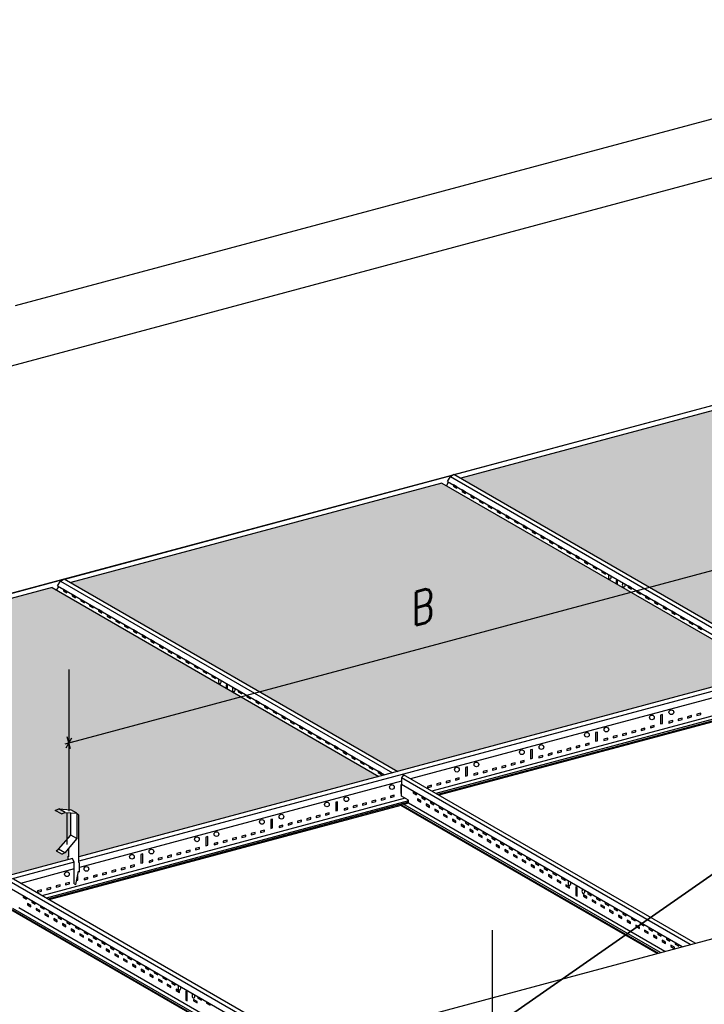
# Model space of a CAD drawing. Header units: millimetres. Extents: x -94648 to 68781, y -29623 to 11990.
# Tile 172 of 181: x 31849 to 32053, y -15101 to -14808. Entities that reach past the tile are written whole.
import ezdxf

# ---------------------------------------------------------------- set-up
doc = ezdxf.new("R2010")
doc.units = ezdxf.units.MM
doc.linetypes.add('BUD', pattern=[0])
doc.linetypes.add('DASHED', pattern=[19.05, 12.7, -6.35])
for name, color, linetype in [('Dimensions', 1, 'Continuous'), ('Hangers', 6, 'Continuous'), ('HATCH', 204, 'Continuous'), ('Helpers', 7, 'Continuous'), ('Lamps', 103, 'Continuous'), ('Profiles', 200, 'Continuous'), ('Tiles', 7, 'Continuous'), ('Trulok', 151, 'Continuous'), ('Wall', 2, 'Continuous')]:
    doc.layers.add(name, color=color, linetype=linetype)
doc.layers.add('K2', color=35, linetype='Continuous', lineweight=35)
doc.styles.add('wymiarowanie', font='simplex.shx', dxfattribs={"width": 0.8, "oblique": 15})
doc.dimstyles.new('Wymiar-100x4', dxfattribs={"dimscale": 2, "dimtxt": 50, "dimasz": 2, "dimexe": 5, "dimexo": 8, "dimgap": 16, "dimtad": 1, "dimdec": 3, "dimzin": 9, "dimdsep": 46, "dimtxsty": 'wymiarowanie', "dimblk1": 'MAR-STRZ', "dimblk2": 'MAR-STRZ', "dimsah": 1, "dimcen": 160, "dimse1": 1, "dimse2": 1, "dimclrd": 256, "dimclre": 256, "dimclrt": 256, "dimadec": 0, "dimazin": 0, "dimtfac": 0.01, "dimtdec": 3, "dimtix": 1, "dimtmove": 2, "dimatfit": 3, "dimldrblk": 'MAR-STRZ', "dimfxl": 5, "dimtolj": 1, "dimtzin": 0, "dimarcsym": 0})

# ---------------------------------------------------------------- blocks, each defined once
blk = doc.blocks.new('MAR-STRZ')
at = {"color": 10}
blk.add_line((1.5, 1.5), (-1.5, -1.5), dxfattribs=at)
for p, q in [((1.4, 0), (-1.4, 0)), ((0, 2.3), (0, -2.3))]:
    blk.add_line(p, q)
blk = doc.blocks.new('*D96')
at = {"layer": 'Defpoints', "color": 0, "transparency": 16777216}
for p in [(2898.8, 1901.2), (2898.8, 1901.2), (1739.7, 1590.6)]:
    blk.add_point(p, dxfattribs=at)
at = {"layer": 'Dimensions', "lineweight": -2, "transparency": 16777216}
blk.add_line((1743.6, 1591.7), (2894.9, 1900.2), dxfattribs=at)
at = {"layer": 'Dimensions', "lineweight": -2, "transparency": 16777216, "xscale": 4, "yscale": 4, "zscale": 4}
for p, rotation in [((2898.8, 1901.2), 15.00000000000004), ((1739.7, 1590.6), 195)]:
    blk.add_blockref('MAR-STRZ', p, dxfattribs=dict(at, rotation=rotation))
at = {"layer": 'Dimensions', "transparency": 16777216, "insert": (2259.7, 1791.1), "char_height": 48, "attachment_point": 5, "rotation": 15, "style": 'wymiarowanie'}
blk.add_mtext('\\A1;B', dxfattribs=at)
blk = doc.blocks.new('A$C2C6327D5')
at = {"layer": 'HATCH'}
for points in [[(2913.647, 1731.7497), (2913.647, 1793.7634), (2910.5998, 1795.5227), (2910.5998, 1796.401), (2901.4541, 1801.6813), (2883.971, 1803.0302), (2893.1168, 1797.7499), (2901.4541, 1797.1066), (2901.4541, 1764.0739), (2883.5314, 1742.9319), (2879.8305, 1740.7951), (2888.9762, 1735.5148), (2892.6772, 1737.6516), (2898.7244, 1744.7851), (2898.7244, 1731.8421), (2897.4737, 1732.5642), (2897.4737, 1727.4161), (2807.8914, 1703.4126), (2321.992, 1983.9467), (2873.7467, 2131.789), (3359.6461, 1851.2548)], [(2780.0906, 1695.9634), (2294.1912, 1976.4975), (1742.4365, 1828.6553), (2228.3359, 1548.1212)], [(1754.536, 1421.1669), (1754.536, 1483.1806), (1751.4888, 1484.9399), (1751.4888, 1485.8181), (1742.3431, 1491.0984), (1724.86, 1492.4473), (1734.0058, 1487.167), (1742.3431, 1486.5238), (1742.3431, 1453.491), (1724.4204, 1432.349), (1720.7195, 1430.2123), (1729.8653, 1424.932), (1733.5662, 1427.0687), (1739.6134, 1434.2022), (1739.6134, 1421.2593), (1738.3627, 1421.9814), (1738.3627, 1416.8332), (1648.7804, 1392.8297), (1162.881, 1673.3639), (1714.6357, 1821.2061), (2200.5351, 1540.672)]]:
    blk.add_hatch(color=256, dxfattribs=at).paths.add_polyline_path(points)
at = {"layer": 'Hangers'}
for p, q in [((1739.6969, 1699.7623), (1739.6969, 1489.1406)), ((1720.7195, 1430.2123), (1729.8653, 1424.932)), ((1733.5662, 1427.0687), (1724.4204, 1432.349)), ((1747.6655, 1413.1297), (1745.0674, 1418.6297)), ((1747.6655, 1390.8259), (1747.6655, 1413.1297)), ((1747.6655, 1380.9418), (1747.6655, 1413.1297))]:
    blk.add_line(p, q, dxfattribs=at)
at = {"layer": 'Hangers', "ltscale": 100}
for p, q in [((1734.0058, 1487.167), (1724.86, 1492.4473)), ((1728.4665, 1484.9725), (1719.3208, 1490.2528)), ((1736.9246, 1439.5431), (1736.9246, 1486.9418)), ((1751.4888, 1485.8181), (1742.3431, 1491.0984)), ((1751.4888, 1448.2107), (1742.3431, 1453.491)), ((1739.6134, 1421.2593), (1739.6134, 1434.2022)), ((1738.3627, 1416.8332), (1738.3627, 1421.9814)), ((1738.3627, 1421.9814), (1739.6134, 1421.2593)), ((2368.9113, 1312.1415), (2368.9113, 1138.7116))]:
    blk.add_line(p, q, dxfattribs=at)
at = {"layer": 'Hangers', "ltscale": 100, "flags": 128}
for points in [[(1719.3208, 1490.2528), (1724.86, 1492.4473), (1742.3431, 1491.0984)], [(1720.7195, 1430.2123), (1724.4204, 1432.349), (1742.3431, 1453.491), (1742.3431, 1486.5238)], [(1728.4665, 1484.9725), (1734.0058, 1487.167), (1751.4888, 1485.8181), (1751.4888, 1448.2107), (1733.5662, 1427.0687), (1729.8653, 1424.932)], [(1747.6655, 1380.9418), (1749.9459, 1379.8767), (1754.1095, 1399.6426), (1755.5166, 1398.8302), (1755.5166, 1412.0776), (1754.536, 1412.6437), (1754.536, 1483.1806), (1751.4888, 1484.9399)]]:
    blk.add_lwpolyline(points, dxfattribs=at)
at = {"layer": 'HATCH', "color": 6, "lineweight": 0}
blk.add_line((1739.6969, 1530.1453), (1739.6969, 1491.3026), dxfattribs=at)
at = {"layer": 'Helpers', "linetype": 'DASHED', "ltscale": 100}
blk.add_line((2886.2842, 2568.5911), (263.5058, 1865.8198), dxfattribs=at)
at = {"layer": 'Lamps'}
blk.add_line((2185.7162, 1162.8297), (2745.2717, 1312.7622), dxfattribs=at)
at = {"layer": 'Profiles'}
for p, q in [((2312.4968, 1989.4288), (2875.4792, 2140.2794)), ((2312.9298, 1989.1788), (2875.4292, 2139.9)), ((1732.9413, 1834.1374), (2310.8836, 1988.9965)), ((1733.3743, 1833.8874), (2309.9887, 1988.3907)), ((1153.3858, 1678.8459), (1731.3281, 1833.7051)), ((1153.8189, 1678.5959), (1730.4332, 1833.0993))]:
    blk.add_line(p, q, dxfattribs=at)
at = {"layer": 'Tiles'}
for p, q in [((2873.7467, 2131.789), (2321.992, 1983.9467)), ((2294.1912, 1976.4975), (1742.4365, 1828.6553)), ((2294.1912, 1976.4975), (2780.0906, 1695.9634)), ((1714.6357, 1821.2061), (1162.881, 1673.3639)), ((1714.6357, 1821.2061), (2200.5351, 1540.672))]:
    blk.add_line(p, q, dxfattribs=at)
at = {"layer": 'Trulok'}
for p, q in [((2306.829, 1986.2516), (2311.9707, 1989.7325)), ((2311.9707, 1989.7325), (2807.8914, 1703.4126)), ((2300.8752, 1972.6385), (2304.1252, 1977.8126)), ((2302.2194, 1978.913), (2306.829, 1986.2516)), ((2302.2194, 1978.913), (2788.4314, 1698.1983)), ((2306.829, 1986.2516), (2800.2616, 1701.3682)), ((1722.6639, 1823.6216), (1727.2735, 1830.9602)), ((1727.2735, 1830.9602), (1732.4153, 1834.4411)), ((1727.2735, 1830.9602), (2220.7061, 1546.0768)), ((1732.4153, 1834.4411), (2228.3359, 1548.1212)), ((1721.3197, 1817.3471), (1724.5697, 1822.5212)), ((1722.6639, 1823.6216), (2208.8759, 1542.9069)), ((2904.1784, 1729.2126), (1754.536, 1421.1669)), ((2906.7764, 1723.7126), (1754.536, 1414.9707)), ((2813.5068, 1688.7211), (2247.4962, 1537.059)), ((2819.13, 1663.424), (2279.2055, 1518.7516)), ((2824.1988, 1659.6937), (2285.2252, 1515.2761)), ((2824.1988, 1657.4975), (2287.8232, 1513.7761)), ((2812.6077, 1652.8917), (2289.5978, 1512.7516)), ((2622.0702, 1632.4784), (2619.1724, 1631.7019)), ((2619.1724, 1631.7019), (2619.1724, 1618.7019)), ((2622.0702, 1619.4784), (2622.0702, 1632.4784)), ((2619.1724, 1618.7019), (2622.0702, 1619.4784)), ((2525.4776, 1606.5965), (2522.5798, 1605.82)), ((2522.5798, 1605.82), (2522.5798, 1592.82)), ((2525.4776, 1593.5965), (2525.4776, 1606.5965)), ((2428.885, 1580.7146), (2425.9872, 1579.9381)), ((2428.885, 1567.7146), (2428.885, 1580.7146)), ((2522.5798, 1592.82), (2525.4776, 1593.5965)), ((2425.9872, 1579.9381), (2425.9872, 1566.9381)), ((2425.9872, 1566.9381), (2428.885, 1567.7146)), ((2332.2924, 1554.8327), (2329.3947, 1554.0562)), ((2329.3947, 1554.0562), (2329.3947, 1541.0562)), ((2332.2924, 1541.8327), (2332.2924, 1554.8327)), ((2236.849, 1543.2061), (2233.9513, 1538.4296)), ((2663.0008, 1290.7178), (2233.9513, 1538.4296)), ((2233.9513, 1538.4296), (2233.9513, 1528.4296)), ((2670.6306, 1292.7622), (2236.849, 1543.2061)), ((2329.3947, 1541.0562), (2332.2924, 1541.8327)), ((2233.9513, 1533.4296), (1755.5166, 1405.2334)), ((2233.9513, 1528.4822), (2232.8021, 1528.1743)), ((2232.8021, 1528.1743), (2232.8021, 1515.1743)), ((2651.1707, 1287.5479), (2233.9513, 1528.4296)), ((2234.251, 1511.2061), (2234.251, 1528.2566)), ((2234.251, 1511.2061), (2234.251, 1528.2566)), ((2239.5745, 1508.1325), (1699.65, 1363.4602)), ((2232.8021, 1515.1743), (2234.251, 1515.5625)), ((2244.6433, 1505.2061), (2234.251, 1511.2061)), ((2244.6433, 1504.4023), (1705.6697, 1359.9847)), ((2244.6433, 1502.2061), (1708.2677, 1358.4847)), ((2233.0522, 1497.6003), (1710.0423, 1357.4602)), ((2139.1073, 1503.0688), (2136.2095, 1502.2924)), ((2136.2095, 1502.2924), (2136.2095, 1489.2924)), ((2139.1073, 1490.0688), (2139.1073, 1503.0688)), ((2233.0522, 1499.1003), (2235.9499, 1499.8767)), ((2233.0522, 1499.1003), (2615.8596, 1278.0863)), ((2233.0522, 1497.6003), (2233.0522, 1499.1003)), ((2614.085, 1277.6108), (2233.0522, 1497.6003)), ((2618.7573, 1278.8628), (2235.9499, 1499.8767)), ((2244.6433, 1500.7061), (2237.7245, 1498.8522)), ((2244.6433, 1500.7061), (2244.6433, 1505.2061)), ((2625.6762, 1280.7167), (2244.6433, 1500.7061)), ((2136.2095, 1489.2924), (2139.1073, 1490.0688)), ((2042.5147, 1477.1869), (2039.6169, 1476.4105)), ((2039.6169, 1476.4105), (2039.6169, 1463.4105)), ((2039.6169, 1463.4105), (2042.5147, 1464.1869)), ((2042.5147, 1464.1869), (2042.5147, 1477.1869)), ((1945.9221, 1451.305), (1943.0243, 1450.5286)), ((1943.0243, 1450.5286), (1943.0243, 1437.5286)), ((1945.9221, 1438.305), (1945.9221, 1451.305)), ((1943.0243, 1437.5286), (1945.9221, 1438.305)), ((1849.3295, 1425.4231), (1846.4317, 1424.6467)), ((1846.4317, 1424.6467), (1846.4317, 1411.6467)), ((1849.3295, 1412.4231), (1849.3295, 1425.4231)), ((1747.6655, 1413.1297), (981.1455, 1207.7413)), ((1745.0674, 1418.6297), (1648.7804, 1392.8297)), ((1846.4317, 1411.6467), (1849.3295, 1412.4231)), ((1747.6655, 1403.1297), (1667.9407, 1381.7676)), ((1752.7369, 1386.5412), (1752.7369, 1393.1265)), ((2680.3811, 790.7853), (1654.3958, 1383.1382)), ((2688.0109, 792.8297), (1657.2935, 1387.9147)), ((1751.2668, 1386.1473), (1752.7369, 1386.5412)), ((2156.9847, 1082.9683), (1654.3958, 1373.1382)), ((1653.4967, 1343.8088), (2121.6736, 1073.5068)), ((2119.8991, 1073.0313), (1653.4967, 1342.3088)), ((2124.5714, 1074.2832), (1656.3944, 1344.5853)), ((2131.4902, 1076.1371), (1665.0878, 1345.4147))]:
    blk.add_line(p, q, dxfattribs=at)
for points in [[(2316.2749, 1968.7475), (2316.2749, 1970.7475), (2311.0787, 1973.7475), (2311.0787, 1971.7475), (2316.2749, 1968.7475)], [(2329.2652, 1961.2475), (2329.2652, 1963.2475), (2324.0691, 1966.2475), (2324.0691, 1964.2475), (2329.2652, 1961.2475)], [(2342.2556, 1953.7475), (2342.2556, 1955.7475), (2337.0595, 1958.7475), (2337.0595, 1956.7475), (2342.2556, 1953.7475)], [(2355.246, 1946.2475), (2355.246, 1948.2475), (2350.0499, 1951.2475), (2350.0499, 1949.2475), (2355.246, 1946.2475)], [(2368.2364, 1938.7475), (2368.2364, 1940.7475), (2363.0402, 1943.7475), (2363.0402, 1941.7475), (2368.2364, 1938.7475)], [(2381.2268, 1931.2475), (2381.2268, 1933.2475), (2376.0306, 1936.2475), (2376.0306, 1934.2475), (2381.2268, 1931.2475)], [(2394.2172, 1923.7475), (2394.2172, 1925.7475), (2389.021, 1928.7475), (2389.021, 1926.7475), (2394.2172, 1923.7475)], [(2407.2075, 1916.2475), (2407.2075, 1918.2475), (2402.0114, 1921.2475), (2402.0114, 1919.2475), (2407.2075, 1916.2475)], [(2420.1979, 1908.7475), (2420.1979, 1910.7475), (2415.0018, 1913.7475), (2415.0018, 1911.7475), (2420.1979, 1908.7475)], [(2433.1883, 1901.2475), (2433.1883, 1903.2475), (2427.9921, 1906.2475), (2427.9921, 1904.2475), (2433.1883, 1901.2475)], [(2446.1787, 1893.7475), (2446.1787, 1895.7475), (2440.9825, 1898.7475), (2440.9825, 1896.7475), (2446.1787, 1893.7475)], [(2459.1691, 1886.2475), (2459.1691, 1888.2475), (2453.9729, 1891.2475), (2453.9729, 1889.2475), (2459.1691, 1886.2475)], [(2472.1594, 1878.7475), (2472.1594, 1880.7475), (2466.9633, 1883.7475), (2466.9633, 1881.7475), (2472.1594, 1878.7475)], [(2485.1498, 1871.2475), (2485.1498, 1873.2475), (2479.9537, 1876.2475), (2479.9537, 1874.2475), (2485.1498, 1871.2475)], [(2498.1402, 1863.7475), (2498.1402, 1865.7475), (2492.9441, 1868.7475), (2492.9441, 1866.7475), (2498.1402, 1863.7475)], [(2511.1306, 1856.2475), (2511.1306, 1858.2475), (2505.9344, 1861.2475), (2505.9344, 1859.2475), (2511.1306, 1856.2475)], [(2524.121, 1848.7475), (2524.121, 1850.7475), (2518.9248, 1853.7475), (2518.9248, 1851.7475), (2524.121, 1848.7475)], [(2537.1113, 1841.2475), (2537.1113, 1843.2475), (2531.9152, 1846.2475), (2531.9152, 1844.2475), (2537.1113, 1841.2475)], [(2554.8649, 1825.9975), (2554.8649, 1830.9975), (2553.1328, 1831.9975), (2553.1328, 1826.9975)], [(1736.7194, 1813.4561), (1736.7194, 1815.4561), (1731.5232, 1818.4561), (1731.5232, 1816.4561), (1736.7194, 1813.4561)], [(2576.0825, 1818.7475), (2576.0825, 1820.7475), (2570.8863, 1823.7475), (2570.8863, 1821.7475), (2576.0825, 1818.7475)], [(2589.0729, 1811.2475), (2589.0729, 1813.2475), (2583.8767, 1816.2475), (2583.8767, 1814.2475), (2589.0729, 1811.2475)], [(1749.7098, 1805.9561), (1749.7098, 1807.9561), (1744.5136, 1810.9561), (1744.5136, 1808.9561), (1749.7098, 1805.9561)], [(1762.7001, 1798.4561), (1762.7001, 1800.4561), (1757.504, 1803.4561), (1757.504, 1801.4561), (1762.7001, 1798.4561)], [(2602.0633, 1803.7475), (2602.0633, 1805.7475), (2596.8671, 1808.7475), (2596.8671, 1806.7475), (2602.0633, 1803.7475)], [(2615.0536, 1796.2475), (2615.0536, 1798.2475), (2609.8575, 1801.2475), (2609.8575, 1799.2475), (2615.0536, 1796.2475)], [(1775.6905, 1790.9561), (1775.6905, 1792.9561), (1770.4944, 1795.9561), (1770.4944, 1793.9561), (1775.6905, 1790.9561)], [(1788.6809, 1783.4561), (1788.6809, 1785.4561), (1783.4847, 1788.4561), (1783.4847, 1786.4561), (1788.6809, 1783.4561)], [(2628.044, 1788.7475), (2628.044, 1790.7475), (2622.8479, 1793.7475), (2622.8479, 1791.7475), (2628.044, 1788.7475)], [(2641.0344, 1781.2475), (2641.0344, 1783.2475), (2635.8382, 1786.2475), (2635.8382, 1784.2475), (2641.0344, 1781.2475)], [(1801.6713, 1775.9561), (1801.6713, 1777.9561), (1796.4751, 1780.9561), (1796.4751, 1778.9561), (1801.6713, 1775.9561)], [(1814.6617, 1768.4561), (1814.6617, 1770.4561), (1809.4655, 1773.4561), (1809.4655, 1771.4561), (1814.6617, 1768.4561)], [(2654.0248, 1773.7475), (2654.0248, 1775.7475), (2648.8286, 1778.7475), (2648.8286, 1776.7475), (2654.0248, 1773.7475)], [(2667.0152, 1766.2475), (2667.0152, 1768.2475), (2661.819, 1771.2475), (2661.819, 1769.2475), (2667.0152, 1766.2475)], [(1827.652, 1760.9561), (1827.652, 1762.9561), (1822.4559, 1765.9561), (1822.4559, 1763.9561), (1827.652, 1760.9561)], [(1840.6424, 1753.4561), (1840.6424, 1755.4561), (1835.4463, 1758.4561), (1835.4463, 1756.4561), (1840.6424, 1753.4561)], [(2680.0055, 1758.7475), (2680.0055, 1760.7475), (2674.8094, 1763.7475), (2674.8094, 1761.7475), (2680.0055, 1758.7475)], [(1853.6328, 1745.9561), (1853.6328, 1747.9561), (1848.4367, 1750.9561), (1848.4367, 1748.9561), (1853.6328, 1745.9561)], [(1866.6232, 1738.4561), (1866.6232, 1740.4561), (1861.427, 1743.4561), (1861.427, 1741.4561), (1866.6232, 1738.4561)], [(1879.6136, 1730.9561), (1879.6136, 1732.9561), (1874.4174, 1735.9561), (1874.4174, 1733.9561), (1879.6136, 1730.9561)], [(1892.6039, 1723.4561), (1892.6039, 1725.4561), (1887.4078, 1728.4561), (1887.4078, 1726.4561), (1892.6039, 1723.4561)], [(1905.5943, 1715.9561), (1905.5943, 1717.9561), (1900.3982, 1720.9561), (1900.3982, 1718.9561), (1905.5943, 1715.9561)], [(1918.5847, 1708.4561), (1918.5847, 1710.4561), (1913.3886, 1713.4561), (1913.3886, 1711.4561), (1918.5847, 1708.4561)], [(1931.5751, 1700.9561), (1931.5751, 1702.9561), (1926.3789, 1705.9561), (1926.3789, 1703.9561), (1931.5751, 1700.9561)], [(1944.5655, 1693.4561), (1944.5655, 1695.4561), (1939.3693, 1698.4561), (1939.3693, 1696.4561), (1944.5655, 1693.4561)], [(1957.5559, 1685.9561), (1957.5559, 1687.9561), (1952.3597, 1690.9561), (1952.3597, 1688.9561), (1957.5559, 1685.9561)], [(1975.3094, 1670.7061), (1975.3094, 1675.7061), (1973.5773, 1676.7061), (1973.5773, 1671.7061)], [(1996.527, 1663.4561), (1996.527, 1665.4561), (1991.3308, 1668.4561), (1991.3308, 1666.4561), (1996.527, 1663.4561)], [(2009.5174, 1655.9561), (2009.5174, 1657.9561), (2004.3212, 1660.9561), (2004.3212, 1658.9561), (2009.5174, 1655.9561)], [(2022.5078, 1648.4561), (2022.5078, 1650.4561), (2017.3116, 1653.4561), (2017.3116, 1651.4561), (2022.5078, 1648.4561)], [(2035.4981, 1640.9561), (2035.4981, 1642.9561), (2030.302, 1645.9561), (2030.302, 1643.9561), (2035.4981, 1640.9561)], [(2048.4885, 1633.4561), (2048.4885, 1635.4561), (2043.2924, 1638.4561), (2043.2924, 1636.4561), (2048.4885, 1633.4561)], [(2061.4789, 1625.9561), (2061.4789, 1627.9561), (2056.2827, 1630.9561), (2056.2827, 1628.9561), (2061.4789, 1625.9561)], [(2651.117, 1627.2614), (2645.3214, 1625.7085), (2645.3214, 1623.7085), (2651.117, 1625.2614), (2651.117, 1627.2614)], [(2664.9159, 1630.9588), (2659.1203, 1629.4059), (2659.1203, 1627.4059), (2664.9159, 1628.9588), (2664.9159, 1630.9588)], [(2678.7148, 1634.6563), (2672.9193, 1633.1033), (2672.9193, 1631.1033), (2678.7148, 1632.6563), (2678.7148, 1634.6563)], [(2074.4693, 1618.4561), (2074.4693, 1620.4561), (2069.2731, 1623.4561), (2069.2731, 1621.4561), (2074.4693, 1618.4561)], [(2087.4597, 1610.9561), (2087.4597, 1612.9561), (2082.2635, 1615.9561), (2082.2635, 1613.9561), (2087.4597, 1610.9561)], [(2595.9212, 1612.4718), (2590.1256, 1610.9189), (2590.1256, 1608.9189), (2595.9212, 1610.4718), (2595.9212, 1612.4718)], [(2609.7201, 1616.1692), (2603.9246, 1614.6163), (2603.9246, 1612.6163), (2609.7201, 1614.1692), (2609.7201, 1616.1692)], [(2637.318, 1623.564), (2631.5225, 1622.0111), (2631.5225, 1620.0111), (2637.318, 1621.564), (2637.318, 1623.564)], [(2100.45, 1603.4561), (2100.45, 1605.4561), (2095.2539, 1608.4561), (2095.2539, 1606.4561), (2100.45, 1603.4561)], [(2113.4404, 1595.9561), (2113.4404, 1597.9561), (2108.2443, 1600.9561), (2108.2443, 1598.9561), (2113.4404, 1595.9561)], [(2540.7254, 1597.6821), (2534.9299, 1596.1292), (2534.9299, 1594.1292), (2540.7254, 1595.6821), (2540.7254, 1597.6821)], [(2554.5244, 1601.3795), (2548.7288, 1599.8266), (2548.7288, 1597.8266), (2554.5244, 1599.3795), (2554.5244, 1601.3795)], [(2568.3233, 1605.0769), (2562.5278, 1603.524), (2562.5278, 1601.524), (2568.3233, 1603.0769), (2568.3233, 1605.0769)], [(2582.1223, 1608.7743), (2576.3267, 1607.2214), (2576.3267, 1605.2214), (2582.1223, 1606.7743), (2582.1223, 1608.7743)], [(2126.4308, 1588.4561), (2126.4308, 1590.4561), (2121.2347, 1593.4561), (2121.2347, 1591.4561), (2126.4308, 1588.4561)], [(2139.4212, 1580.9561), (2139.4212, 1582.9561), (2134.225, 1585.9561), (2134.225, 1583.9561), (2139.4212, 1580.9561)], [(2485.5297, 1582.8924), (2479.7341, 1581.3395), (2479.7341, 1579.3395), (2485.5297, 1580.8924), (2485.5297, 1582.8924)], [(2499.3286, 1586.5899), (2493.5331, 1585.0369), (2493.5331, 1583.0369), (2499.3286, 1584.5899), (2499.3286, 1586.5899)], [(2513.1276, 1590.2873), (2507.332, 1588.7344), (2507.332, 1586.7344), (2513.1276, 1588.2873), (2513.1276, 1590.2873)], [(2152.4116, 1573.4561), (2152.4116, 1575.4561), (2147.2154, 1578.4561), (2147.2154, 1576.4561), (2152.4116, 1573.4561)], [(2165.4019, 1565.9561), (2165.4019, 1567.9561), (2160.2058, 1570.9561), (2160.2058, 1568.9561), (2165.4019, 1565.9561)], [(2444.1329, 1571.8002), (2438.3373, 1570.2473), (2438.3373, 1568.2473), (2444.1329, 1569.8002), (2444.1329, 1571.8002)], [(2457.9318, 1575.4976), (2452.1362, 1573.9447), (2452.1362, 1571.9447), (2457.9318, 1573.4976), (2457.9318, 1575.4976)], [(2471.7307, 1579.195), (2465.9352, 1577.6421), (2465.9352, 1575.6421), (2471.7307, 1577.195), (2471.7307, 1579.195)], [(2178.3923, 1558.4561), (2178.3923, 1560.4561), (2173.1962, 1563.4561), (2173.1962, 1561.4561), (2178.3923, 1558.4561)], [(2191.3827, 1550.9561), (2191.3827, 1552.9561), (2186.1866, 1555.9561), (2186.1866, 1553.9561), (2191.3827, 1550.9561)], [(2375.1381, 1553.3131), (2369.3426, 1551.7602), (2369.3426, 1549.7602), (2375.1381, 1551.3131), (2375.1381, 1553.3131)], [(2388.9371, 1557.0105), (2383.1415, 1555.4576), (2383.1415, 1553.4576), (2388.9371, 1555.0105), (2388.9371, 1557.0105)], [(2402.736, 1560.708), (2396.9405, 1559.155), (2396.9405, 1557.155), (2402.736, 1558.708), (2402.736, 1560.708)], [(2416.535, 1564.4054), (2410.7394, 1562.8525), (2410.7394, 1560.8525), (2416.535, 1562.4054), (2416.535, 1564.4054)], [(2204.3731, 1543.4561), (2204.3731, 1545.4561), (2199.1769, 1548.4561), (2199.1769, 1546.4561), (2204.3731, 1543.4561)], [(2319.9424, 1538.5235), (2314.1468, 1536.9706), (2314.1468, 1534.9706), (2319.9424, 1536.5235), (2319.9424, 1538.5235)], [(2347.5403, 1545.9183), (2341.7447, 1544.3654), (2341.7447, 1542.3654), (2347.5403, 1543.9183), (2347.5403, 1545.9183)], [(2361.3392, 1549.6157), (2355.5437, 1548.0628), (2355.5437, 1546.0628), (2361.3392, 1547.6157), (2361.3392, 1549.6157)], [(2278.5456, 1527.4312), (2272.75, 1525.8783), (2272.75, 1523.8783), (2278.5456, 1525.4312), (2278.5456, 1527.4312)], [(2292.3445, 1531.1286), (2286.549, 1529.5757), (2286.549, 1527.5757), (2292.3445, 1529.1286), (2292.3445, 1531.1286)], [(2306.1434, 1534.8261), (2300.3479, 1533.2731), (2300.3479, 1531.2731), (2306.1434, 1532.8261), (2306.1434, 1534.8261)], [(2209.5509, 1508.9441), (2203.7553, 1507.3912), (2203.7553, 1505.3912), (2209.5509, 1506.9441), (2209.5509, 1508.9441)], [(2223.3498, 1512.6416), (2217.5542, 1511.0886), (2217.5542, 1509.0886), (2223.3498, 1510.6416), (2223.3498, 1512.6416)], [(2256.3346, 1513.4561), (2256.3346, 1515.4561), (2251.1385, 1518.4561), (2251.1385, 1516.4561), (2256.3346, 1513.4561)], [(2262.8298, 1502.2061), (2262.8298, 1504.2061), (2257.6337, 1507.2061), (2257.6337, 1505.2061), (2262.8298, 1502.2061)], [(2269.325, 1505.9561), (2269.325, 1507.9561), (2264.1288, 1510.9561), (2264.1288, 1508.9561), (2269.325, 1505.9561)], [(2154.3551, 1494.1545), (2148.5595, 1492.6016), (2148.5595, 1490.6016), (2154.3551, 1492.1545), (2154.3551, 1494.1545)], [(2168.154, 1497.8519), (2162.3585, 1496.299), (2162.3585, 1494.299), (2168.154, 1495.8519), (2168.154, 1497.8519)], [(2181.953, 1501.5493), (2176.1574, 1499.9964), (2176.1574, 1497.9964), (2181.953, 1499.5493), (2181.953, 1501.5493)], [(2195.7519, 1505.2467), (2189.9564, 1503.6938), (2189.9564, 1501.6938), (2195.7519, 1503.2467), (2195.7519, 1505.2467)], [(2275.8202, 1494.7061), (2275.8202, 1496.7061), (2270.624, 1499.7061), (2270.624, 1497.7061), (2275.8202, 1494.7061)], [(2282.3154, 1498.4561), (2282.3154, 1500.4561), (2277.1192, 1503.4561), (2277.1192, 1501.4561), (2282.3154, 1498.4561)], [(2295.3058, 1490.9561), (2295.3058, 1492.9561), (2290.1096, 1495.9561), (2290.1096, 1493.9561), (2295.3058, 1490.9561)], [(2099.1593, 1479.3648), (2093.3638, 1477.8119), (2093.3638, 1475.8119), (2099.1593, 1477.3648), (2099.1593, 1479.3648)], [(2112.9583, 1483.0622), (2107.1627, 1481.5093), (2107.1627, 1479.5093), (2112.9583, 1481.0622), (2112.9583, 1483.0622)], [(2126.7572, 1486.7597), (2120.9617, 1485.2067), (2120.9617, 1483.2067), (2126.7572, 1484.7597), (2126.7572, 1486.7597)], [(2288.8106, 1487.2061), (2288.8106, 1489.2061), (2283.6144, 1492.2061), (2283.6144, 1490.2061), (2288.8106, 1487.2061)], [(2301.8009, 1479.7061), (2301.8009, 1481.7061), (2296.6048, 1484.7061), (2296.6048, 1482.7061), (2301.8009, 1479.7061)], [(2308.2961, 1483.4561), (2308.2961, 1485.4561), (2303.1, 1488.4561), (2303.1, 1486.4561), (2308.2961, 1483.4561)], [(2321.2865, 1475.9561), (2321.2865, 1477.9561), (2316.0904, 1480.9561), (2316.0904, 1478.9561), (2321.2865, 1475.9561)], [(2057.7625, 1468.2726), (2051.967, 1466.7197), (2051.967, 1464.7197), (2057.7625, 1466.2726), (2057.7625, 1468.2726)], [(2071.5615, 1471.97), (2065.7659, 1470.4171), (2065.7659, 1468.4171), (2071.5615, 1469.97), (2071.5615, 1471.97)], [(2085.3604, 1475.6674), (2079.5648, 1474.1145), (2079.5648, 1472.1145), (2085.3604, 1473.6674), (2085.3604, 1475.6674)], [(2314.7913, 1472.2061), (2314.7913, 1474.2061), (2309.5952, 1477.2061), (2309.5952, 1475.2061), (2314.7913, 1472.2061)], [(2327.7817, 1464.7061), (2327.7817, 1466.7061), (2322.5856, 1469.7061), (2322.5856, 1467.7061), (2327.7817, 1464.7061)], [(2334.2769, 1468.4561), (2334.2769, 1470.4561), (2329.0807, 1473.4561), (2329.0807, 1471.4561), (2334.2769, 1468.4561)], [(2347.2673, 1460.9561), (2347.2673, 1462.9561), (2342.0711, 1465.9561), (2342.0711, 1463.9561), (2347.2673, 1460.9561)], [(1988.7678, 1449.7855), (1982.9723, 1448.2326), (1982.9723, 1446.2326), (1988.7678, 1447.7855), (1988.7678, 1449.7855)], [(2002.5668, 1453.4829), (1996.7712, 1451.93), (1996.7712, 1449.93), (2002.5668, 1451.4829), (2002.5668, 1453.4829)], [(2016.3657, 1457.1803), (2010.5701, 1455.6274), (2010.5701, 1453.6274), (2016.3657, 1455.1803), (2016.3657, 1457.1803)], [(2030.1646, 1460.8778), (2024.3691, 1459.3248), (2024.3691, 1457.3248), (2030.1646, 1458.8778), (2030.1646, 1460.8778)], [(2340.7721, 1457.2061), (2340.7721, 1459.2061), (2335.5759, 1462.2061), (2335.5759, 1460.2061), (2340.7721, 1457.2061)], [(2353.7625, 1449.7061), (2353.7625, 1451.7061), (2348.5663, 1454.7061), (2348.5663, 1452.7061), (2353.7625, 1449.7061)], [(2360.2577, 1453.4561), (2360.2577, 1455.4561), (2355.0615, 1458.4561), (2355.0615, 1456.4561), (2360.2577, 1453.4561)], [(2373.248, 1445.9561), (2373.248, 1447.9561), (2368.0519, 1450.9561), (2368.0519, 1448.9561), (2373.248, 1445.9561)], [(1933.5721, 1434.9958), (1927.7765, 1433.4429), (1927.7765, 1431.4429), (1933.5721, 1432.9958), (1933.5721, 1434.9958)], [(1961.1699, 1442.3907), (1955.3744, 1440.8378), (1955.3744, 1438.8378), (1961.1699, 1440.3907), (1961.1699, 1442.3907)], [(1974.9689, 1446.0881), (1969.1733, 1444.5352), (1969.1733, 1442.5352), (1974.9689, 1444.0881), (1974.9689, 1446.0881)], [(2366.7529, 1442.2061), (2366.7529, 1444.2061), (2361.5567, 1447.2061), (2361.5567, 1445.2061), (2366.7529, 1442.2061)], [(2379.7432, 1434.7061), (2379.7432, 1436.7061), (2374.5471, 1439.7061), (2374.5471, 1437.7061), (2379.7432, 1434.7061)], [(2386.2384, 1438.4561), (2386.2384, 1440.4561), (2381.0423, 1443.4561), (2381.0423, 1441.4561), (2386.2384, 1438.4561)], [(2399.2288, 1430.9561), (2399.2288, 1432.9561), (2394.0327, 1435.9561), (2394.0327, 1433.9561), (2399.2288, 1430.9561)], [(1878.3763, 1420.2062), (1872.5807, 1418.6533), (1872.5807, 1416.6533), (1878.3763, 1418.2062), (1878.3763, 1420.2062)], [(1892.1752, 1423.9036), (1886.3797, 1422.3507), (1886.3797, 1420.3507), (1892.1752, 1421.9036), (1892.1752, 1423.9036)], [(1905.9742, 1427.601), (1900.1786, 1426.0481), (1900.1786, 1424.0481), (1905.9742, 1425.601), (1905.9742, 1427.601)], [(1919.7731, 1431.2984), (1913.9776, 1429.7455), (1913.9776, 1427.7455), (1919.7731, 1429.2984), (1919.7731, 1431.2984)], [(2392.7336, 1427.2061), (2392.7336, 1429.2061), (2387.5375, 1432.2061), (2387.5375, 1430.2061), (2392.7336, 1427.2061)], [(2405.724, 1419.7061), (2405.724, 1421.7061), (2400.5278, 1424.7061), (2400.5278, 1422.7061), (2405.724, 1419.7061)], [(2412.2192, 1423.4561), (2412.2192, 1425.4561), (2407.023, 1428.4561), (2407.023, 1426.4561), (2412.2192, 1423.4561)], [(2425.2096, 1415.9561), (2425.2096, 1417.9561), (2420.0134, 1420.9561), (2420.0134, 1418.9561), (2425.2096, 1415.9561)], [(1823.1805, 1405.4165), (1817.385, 1403.8636), (1817.385, 1401.8636), (1823.1805, 1403.4165), (1823.1805, 1405.4165)], [(1836.9795, 1409.1139), (1831.1839, 1407.561), (1831.1839, 1405.561), (1836.9795, 1407.1139), (1836.9795, 1409.1139)], [(1864.5774, 1416.5088), (1858.7818, 1414.9559), (1858.7818, 1412.9559), (1864.5774, 1414.5088), (1864.5774, 1416.5088)], [(2418.7144, 1412.2061), (2418.7144, 1414.2061), (2413.5182, 1417.2061), (2413.5182, 1415.2061), (2418.7144, 1412.2061)], [(2431.7048, 1404.7061), (2431.7048, 1406.7061), (2426.5086, 1409.7061), (2426.5086, 1407.7061), (2431.7048, 1404.7061)], [(2438.2, 1408.4561), (2438.2, 1410.4561), (2433.0038, 1413.4561), (2433.0038, 1411.4561), (2438.2, 1408.4561)], [(2451.1903, 1400.9561), (2451.1903, 1402.9561), (2445.9942, 1405.9561), (2445.9942, 1403.9561), (2451.1903, 1400.9561)], [(1767.9848, 1390.6269), (1762.1892, 1389.074), (1762.1892, 1387.074), (1767.9848, 1388.6269), (1767.9848, 1390.6269)], [(1781.7837, 1394.3243), (1775.9882, 1392.7714), (1775.9882, 1390.7714), (1781.7837, 1392.3243), (1781.7837, 1394.3243)], [(1795.5827, 1398.0217), (1789.7871, 1396.4688), (1789.7871, 1394.4688), (1795.5827, 1396.0217), (1795.5827, 1398.0217)], [(1809.3816, 1401.7191), (1803.586, 1400.1662), (1803.586, 1398.1662), (1809.3816, 1399.7191), (1809.3816, 1401.7191)], [(2444.6951, 1397.2061), (2444.6951, 1399.2061), (2439.499, 1402.2061), (2439.499, 1400.2061), (2444.6951, 1397.2061)], [(2457.6855, 1389.7061), (2457.6855, 1391.7061), (2452.4894, 1394.7061), (2452.4894, 1392.7061), (2457.6855, 1389.7061)], [(2464.1807, 1393.4561), (2464.1807, 1395.4561), (2458.9846, 1398.4561), (2458.9846, 1396.4561), (2464.1807, 1393.4561)], [(2477.1711, 1385.9561), (2477.1711, 1387.9561), (2471.9749, 1390.9561), (2471.9749, 1388.9561), (2477.1711, 1385.9561)], [(1712.789, 1375.8372), (1706.9935, 1374.2843), (1706.9935, 1372.2843), (1712.789, 1373.8372), (1712.789, 1375.8372)], [(1726.588, 1379.5346), (1720.7924, 1377.9817), (1720.7924, 1375.9817), (1726.588, 1377.5346), (1726.588, 1379.5346)], [(1740.3869, 1383.232), (1734.5913, 1381.6791), (1734.5913, 1379.6791), (1740.3869, 1381.232), (1740.3869, 1383.232)], [(2470.6759, 1382.2061), (2470.6759, 1384.2061), (2465.4798, 1387.2061), (2465.4798, 1385.2061), (2470.6759, 1382.2061)], [(2483.6663, 1374.7061), (2483.6663, 1376.7061), (2478.4701, 1379.7061), (2478.4701, 1377.7061), (2483.6663, 1374.7061)], [(2494.9246, 1362.7061), (2494.9246, 1375.7061), (2493.1926, 1376.7061), (2493.1926, 1363.7061), (2494.9246, 1362.7061)], [(1676.7791, 1358.1647), (1676.7791, 1360.1647), (1671.583, 1363.1647), (1671.583, 1361.1647), (1676.7791, 1358.1647)], [(1698.9901, 1372.1398), (1693.1945, 1370.5869), (1693.1945, 1368.5869), (1698.9901, 1370.1398), (1698.9901, 1372.1398)], [(2509.647, 1359.7061), (2509.647, 1361.7061), (2504.4509, 1364.7061), (2504.4509, 1362.7061), (2509.647, 1359.7061)], [(2516.1422, 1363.4561), (2516.1422, 1365.4561), (2510.9461, 1368.4561), (2510.9461, 1366.4561), (2516.1422, 1363.4561)], [(2529.1326, 1355.9561), (2529.1326, 1357.9561), (2523.9365, 1360.9561), (2523.9365, 1358.9561), (2529.1326, 1355.9561)], [(1683.2743, 1346.9147), (1683.2743, 1348.9147), (1678.0782, 1351.9147), (1678.0782, 1349.9147), (1683.2743, 1346.9147)], [(1689.7695, 1350.6647), (1689.7695, 1352.6647), (1684.5733, 1355.6647), (1684.5733, 1353.6647), (1689.7695, 1350.6647)], [(1702.7599, 1343.1647), (1702.7599, 1345.1647), (1697.5637, 1348.1647), (1697.5637, 1346.1647), (1702.7599, 1343.1647)], [(2522.6374, 1352.2061), (2522.6374, 1354.2061), (2517.4413, 1357.2061), (2517.4413, 1355.2061), (2522.6374, 1352.2061)], [(2535.6278, 1344.7061), (2535.6278, 1346.7061), (2530.4317, 1349.7061), (2530.4317, 1347.7061), (2535.6278, 1344.7061)], [(2542.123, 1348.4561), (2542.123, 1350.4561), (2536.9268, 1353.4561), (2536.9268, 1351.4561), (2542.123, 1348.4561)], [(1696.2647, 1339.4147), (1696.2647, 1341.4147), (1691.0685, 1344.4147), (1691.0685, 1342.4147), (1696.2647, 1339.4147)], [(1709.2551, 1331.9147), (1709.2551, 1333.9147), (1704.0589, 1336.9147), (1704.0589, 1334.9147), (1709.2551, 1331.9147)], [(1715.7503, 1335.6647), (1715.7503, 1337.6647), (1710.5541, 1340.6647), (1710.5541, 1338.6647), (1715.7503, 1335.6647)], [(1728.7406, 1328.1647), (1728.7406, 1330.1647), (1723.5445, 1333.1647), (1723.5445, 1331.1647), (1728.7406, 1328.1647)], [(2548.6182, 1337.2061), (2548.6182, 1339.2061), (2543.422, 1342.2061), (2543.422, 1340.2061), (2548.6182, 1337.2061)], [(2555.1134, 1340.9561), (2555.1134, 1342.9561), (2549.9172, 1345.9561), (2549.9172, 1343.9561), (2555.1134, 1340.9561)], [(2561.6086, 1329.7061), (2561.6086, 1331.7061), (2556.4124, 1334.7061), (2556.4124, 1332.7061), (2561.6086, 1329.7061)], [(2568.1038, 1333.4561), (2568.1038, 1335.4561), (2562.9076, 1338.4561), (2562.9076, 1336.4561), (2568.1038, 1333.4561)], [(1722.2455, 1324.4147), (1722.2455, 1326.4147), (1717.0493, 1329.4147), (1717.0493, 1327.4147), (1722.2455, 1324.4147)], [(1735.2358, 1316.9147), (1735.2358, 1318.9147), (1730.0397, 1321.9147), (1730.0397, 1319.9147), (1735.2358, 1316.9147)], [(1741.731, 1320.6647), (1741.731, 1322.6647), (1736.5349, 1325.6647), (1736.5349, 1323.6647), (1741.731, 1320.6647)], [(1754.7214, 1313.1647), (1754.7214, 1315.1647), (1749.5253, 1318.1647), (1749.5253, 1316.1647), (1754.7214, 1313.1647)], [(2574.599, 1322.2061), (2574.599, 1324.2061), (2569.4028, 1327.2061), (2569.4028, 1325.2061), (2574.599, 1322.2061)], [(2581.0941, 1325.9561), (2581.0941, 1327.9561), (2575.898, 1330.9561), (2575.898, 1328.9561), (2581.0941, 1325.9561)], [(2587.5893, 1314.7061), (2587.5893, 1316.7061), (2582.3932, 1319.7061), (2582.3932, 1317.7061), (2587.5893, 1314.7061)], [(2594.0845, 1318.4561), (2594.0845, 1320.4561), (2588.8884, 1323.4561), (2588.8884, 1321.4561), (2594.0845, 1318.4561)], [(1748.2262, 1309.4147), (1748.2262, 1311.4147), (1743.0301, 1314.4147), (1743.0301, 1312.4147), (1748.2262, 1309.4147)], [(1761.2166, 1301.9147), (1761.2166, 1303.9147), (1756.0204, 1306.9147), (1756.0204, 1304.9147), (1761.2166, 1301.9147)], [(1767.7118, 1305.6647), (1767.7118, 1307.6647), (1762.5156, 1310.6647), (1762.5156, 1308.6647), (1767.7118, 1305.6647)], [(1780.7022, 1298.1647), (1780.7022, 1300.1647), (1775.506, 1303.1647), (1775.506, 1301.1647), (1780.7022, 1298.1647)], [(2600.5797, 1307.2061), (2600.5797, 1309.2061), (2595.3836, 1312.2061), (2595.3836, 1310.2061), (2600.5797, 1307.2061)], [(2607.0749, 1310.9561), (2607.0749, 1312.9561), (2601.8788, 1315.9561), (2601.8788, 1313.9561), (2607.0749, 1310.9561)], [(2613.5701, 1299.7061), (2613.5701, 1301.7061), (2608.3739, 1304.7061), (2608.3739, 1302.7061), (2613.5701, 1299.7061)], [(2620.0653, 1303.4561), (2620.0653, 1305.4561), (2614.8691, 1308.4561), (2614.8691, 1306.4561), (2620.0653, 1303.4561)], [(1774.207, 1294.4147), (1774.207, 1296.4147), (1769.0108, 1299.4147), (1769.0108, 1297.4147), (1774.207, 1294.4147)], [(1787.1974, 1286.9147), (1787.1974, 1288.9147), (1782.0012, 1291.9147), (1782.0012, 1289.9147), (1787.1974, 1286.9147)], [(1793.6925, 1290.6647), (1793.6925, 1292.6647), (1788.4964, 1295.6647), (1788.4964, 1293.6647), (1793.6925, 1290.6647)], [(1806.6829, 1283.1647), (1806.6829, 1285.1647), (1801.4868, 1288.1647), (1801.4868, 1286.1647), (1806.6829, 1283.1647)], [(2626.5605, 1292.2061), (2626.5605, 1294.2061), (2621.3643, 1297.2061), (2621.3643, 1295.2061), (2626.5605, 1292.2061)], [(2633.0557, 1295.9561), (2633.0557, 1297.9561), (2627.8595, 1300.9561), (2627.8595, 1298.9561), (2633.0557, 1295.9561)], [(2639.5509, 1284.7061), (2639.5509, 1286.7061), (2634.3547, 1289.7061), (2634.3547, 1287.7061), (2639.5509, 1284.7061)], [(2646.046, 1288.4561), (2646.046, 1290.4561), (2640.8499, 1293.4561), (2640.8499, 1291.4561), (2646.046, 1288.4561)], [(1800.1877, 1279.4147), (1800.1877, 1281.4147), (1794.9916, 1284.4147), (1794.9916, 1282.4147), (1800.1877, 1279.4147)], [(1813.1781, 1271.9147), (1813.1781, 1273.9147), (1807.982, 1276.9147), (1807.982, 1274.9147), (1813.1781, 1271.9147)], [(1819.6733, 1275.6647), (1819.6733, 1277.6647), (1814.4772, 1280.6647), (1814.4772, 1278.6647), (1819.6733, 1275.6647)], [(1832.6637, 1268.1647), (1832.6637, 1270.1647), (1827.4675, 1273.1647), (1827.4675, 1271.1647), (1832.6637, 1268.1647)], [(1826.1685, 1264.4147), (1826.1685, 1266.4147), (1820.9723, 1269.4147), (1820.9723, 1267.4147), (1826.1685, 1264.4147)], [(1839.1589, 1256.9147), (1839.1589, 1258.9147), (1833.9627, 1261.9147), (1833.9627, 1259.9147), (1839.1589, 1256.9147)], [(1845.6541, 1260.6647), (1845.6541, 1262.6647), (1840.4579, 1265.6647), (1840.4579, 1263.6647), (1845.6541, 1260.6647)], [(1852.1493, 1249.4147), (1852.1493, 1251.4147), (1846.9531, 1254.4147), (1846.9531, 1252.4147), (1852.1493, 1249.4147)], [(1858.6445, 1253.1647), (1858.6445, 1255.1647), (1853.4483, 1258.1647), (1853.4483, 1256.1647), (1858.6445, 1253.1647)], [(1865.1396, 1241.9147), (1865.1396, 1243.9147), (1859.9435, 1246.9147), (1859.9435, 1244.9147), (1865.1396, 1241.9147)], [(1871.6348, 1245.6647), (1871.6348, 1247.6647), (1866.4387, 1250.6647), (1866.4387, 1248.6647), (1871.6348, 1245.6647)], [(1878.13, 1234.4147), (1878.13, 1236.4147), (1872.9339, 1239.4147), (1872.9339, 1237.4147), (1878.13, 1234.4147)], [(1884.6252, 1238.1647), (1884.6252, 1240.1647), (1879.4291, 1243.1647), (1879.4291, 1241.1647), (1884.6252, 1238.1647)], [(1891.1204, 1226.9147), (1891.1204, 1228.9147), (1885.9243, 1231.9147), (1885.9243, 1229.9147), (1891.1204, 1226.9147)], [(1897.6156, 1230.6647), (1897.6156, 1232.6647), (1892.4194, 1235.6647), (1892.4194, 1233.6647), (1897.6156, 1230.6647)], [(1904.1108, 1219.4147), (1904.1108, 1221.4147), (1898.9146, 1224.4147), (1898.9146, 1222.4147), (1904.1108, 1219.4147)], [(1915.3691, 1207.4147), (1915.3691, 1220.4147), (1913.6371, 1221.4147), (1913.6371, 1208.4147), (1915.3691, 1207.4147)], [(1930.0916, 1204.4147), (1930.0916, 1206.4147), (1924.8954, 1209.4147), (1924.8954, 1207.4147), (1930.0916, 1204.4147)], [(1936.5867, 1208.1647), (1936.5867, 1210.1647), (1931.3906, 1213.1647), (1931.3906, 1211.1647), (1936.5867, 1208.1647)], [(1949.5771, 1200.6647), (1949.5771, 1202.6647), (1944.381, 1205.6647), (1944.381, 1203.6647), (1949.5771, 1200.6647)]]:
    blk.add_lwpolyline(points, dxfattribs=at)
for centre in [(2635.1102, 1636.116), (2606.1324, 1628.3514), (2538.5176, 1610.2341), (2509.5398, 1602.4695), (2412.9472, 1576.5876), (2441.925, 1584.3522), (2316.3547, 1550.7057), (2345.3324, 1558.4703), (2219.7621, 1524.8238), (2152.1473, 1506.7065), (2123.1695, 1498.9419), (2055.5547, 1480.8246), (2026.5769, 1473.06), (1929.9843, 1447.1781), (1958.9621, 1454.9427), (1833.3917, 1421.2962), (1862.3695, 1429.0608), (1765.7769, 1403.1789), (1736.7992, 1395.4143)]:
    blk.add_circle(centre, 3.5, dxfattribs=at)
for centre in [(2543.6065, 1837.4975), (2564.3911, 1825.4975), (1964.051, 1682.2061), (1964.051, 1682.2061), (1984.8357, 1670.2061), (1984.8357, 1670.2061), (2483.6663, 1382.2061), (2504.4509, 1370.2061), (1904.1108, 1226.9147), (1924.8954, 1214.9147)]:
    blk.add_ellipse(centre, major_axis=(0, -3.5), ratio=0.619210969, start_param=3.784686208, end_param=8.095000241, dxfattribs=at)
at = {"layer": 'Wall'}
blk.add_line((2874.2962, 2477.5328), (367.4288, 1805.8198), dxfattribs=at)
at = {"layer": 'Dimensions'}
dim = blk.add_linear_dim(base=(2898.8079, 1901.2035), p1=(1739.6969, 1590.6206), p2=(2898.8079, 1901.2035), angle=15, text='B', dimstyle='Wymiar-100x4', dxfattribs=at)
dim.commit()
dim.dimension.update_dxf_attribs({"geometry": '*D96', "text_midpoint": (2259.6854, 1791.09), "dimtype": 129})

msp = doc.modelspace()

# ---------------------------------------------------------------- linework, layer by layer
at = {"layer": 'K2', "linetype": 'BUD'}
msp.add_lwpolyline([(31294.02561, -15592.9665), (33324.02561, -14177.9665)], dxfattribs=at)

# ---------------------------------------------------------------- block references
at = {"xscale": 0.2, "yscale": 0.2, "zscale": 0.2}
msp.add_blockref('A$C2C6327D5', (31515.98863, -15341.46146), dxfattribs=at)

doc.saveas('drawing.dxf')
